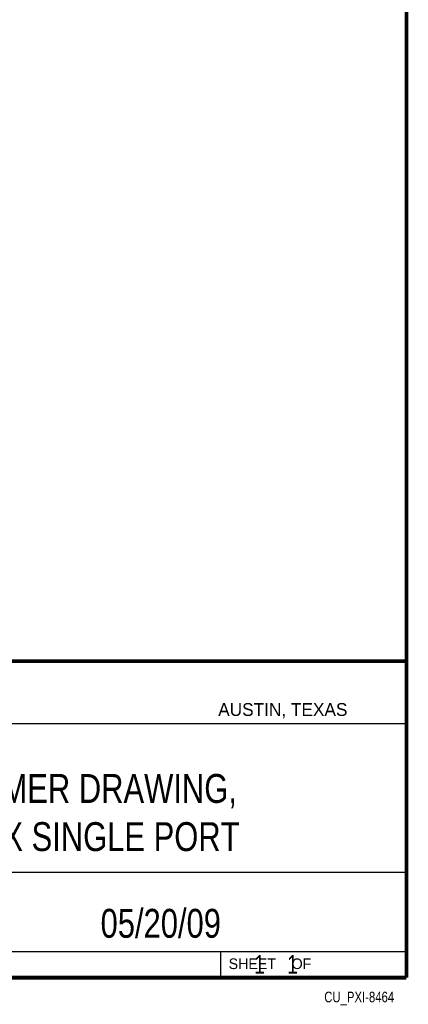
# Model space of a CAD drawing. Header units: inches. Extents: x 0.2 to 16.8, y 0.1 to 10.8.
# Tile 9 of 9: x 14.7 to 16.8, y 0.1 to 5.4. Entities that reach past the tile are written whole.
import ezdxf
from ezdxf.enums import TextEntityAlignment as Align

# ---------------------------------------------------------------- set-up
doc = ezdxf.new("R2010")
doc.units = ezdxf.units.IN
doc.header["$LTSCALE"] = 0.935
doc.header["$MEASUREMENT"] = 0
doc.layers.get('0').update_dxf_attribs({"linetype": 'CONTINUOUS'})
doc.styles.get("Standard").update_dxf_attribs({"font": 'txt', "width": 0.8})

msp = doc.modelspace()

# ---------------------------------------------------------------- linework, layer by layer
at = {"color": 2, "linetype": 'CONTINUOUS'}
for p, q in [((13.0652, 1.9695), (16.745, 1.9695)), ((16.745, 1.9695), (16.745, 0.2605)), ((13.0653, 1.6329), (16.75, 1.6329)), ((13.0652, 0.8295), (16.745, 0.8295)), ((13.0652, 0.4005), (16.745, 0.4005)), ((15.745, 0.4005), (15.745, 0.2605)), ((13.0652, 0.2605), (16.745, 0.2605)), ((15.7462, 0.2607), (16.7462, 0.2607)), ((15.7462, 0.2607), (15.7462, 0.2602)), ((15.7462, 0.2602), (16.7462, 0.2602)), ((16.7462, 0.2607), (16.7462, 0.2602))]:
    msp.add_line(p, q, dxfattribs=at)
at = {"color": 7, "linetype": 'CONTINUOUS', "const_width": 0.02}
for points in [[(16.75, 0.2586), (16.75, 10.7586)], [(11.4718, 1.9702), (16.75, 1.9707)], [(0.25, 0.2586), (16.75, 0.2586)]]:
    msp.add_lwpolyline(points, dxfattribs=at)

# ---------------------------------------------------------------- texts
at = {"color": 2, "linetype": 'CONTINUOUS'}
for s, height, p in [('AUSTIN, TEXAS', 0.069617, (15.7327, 1.6745)), ('SHEET    OF', 0.057262, (15.7892, 0.3052))]:
    msp.add_text(s, height=height, dxfattribs=at).set_placement(p)
at = {"color": 7, "linetype": 'CONTINUOUS', "width": 0.8}
msp.add_text('05/20/09 ', height=0.15625, dxfattribs=at).set_placement((15.4455, 0.4744), align=Align.CENTER)
at = {"color": 2, "linetype": 'CONTINUOUS', "width": 0.8}
msp.add_text('CU_PXI-8464', height=0.057262, dxfattribs=at).set_placement((16.6837, 0.1254), align=Align.RIGHT)
at = {"color": 7, "linetype": 'CONTINUOUS'}
for s, insert, char_height, width, attachment_point in [('CUSTOMER DRAWING,\\PPXI-846X SINGLE PORT', (14.9051, 1.3603), 0.15625, 2.5, 2), ('    1    1', (15.8075, 0.3805), 0.1, 0.8, 1)]:
    msp.add_mtext(s, dxfattribs=dict(at, insert=insert, char_height=char_height, width=width, attachment_point=attachment_point))

doc.saveas('drawing.dxf')
